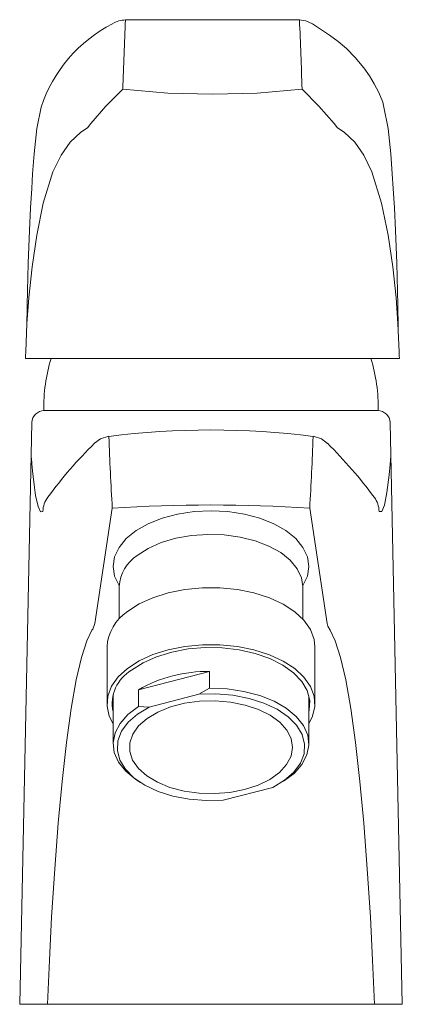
# Model space of a CAD drawing. Header units: millimetres. Extents: x 3444.102 to 3444.149, y 2183.457 to 2183.578.
import ezdxf

# ---------------------------------------------------------------- set-up
doc = ezdxf.new("R2010")
doc.units = ezdxf.units.MM
doc.layers.add('SANINDUSA', color=3, linetype='Continuous')

msp = doc.modelspace()

# ---------------------------------------------------------------- linework, layer by layer
at = {"layer": 'SANINDUSA', "linetype": 'Continuous', "lineweight": 15}
for p, q in [((3444.102878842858, 2183.536147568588), (3444.12579444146, 2183.536147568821)), ((3444.12579444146, 2183.536147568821), (3444.148710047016, 2183.536147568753)), ((3444.105201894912, 2183.529747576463), (3444.14611444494, 2183.529747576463)), ((3444.103656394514, 2183.528274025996), (3444.102162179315, 2183.456893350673)), ((3444.147572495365, 2183.528274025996), (3444.149066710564, 2183.456893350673)), ((3444.113509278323, 2183.5177728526), (3444.111373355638, 2183.503618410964)), ((3444.139855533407, 2183.503618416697), (3444.137719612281, 2183.51777284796)), ((3444.11436444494, 2183.508156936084), (3444.11436444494, 2183.504237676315)), ((3444.13686444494, 2183.504237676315), (3444.13686444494, 2183.508156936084)), ((3444.11286444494, 2183.500762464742), (3444.11286444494, 2183.493778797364)), ((3444.13836444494, 2183.493778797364), (3444.13836444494, 2183.500762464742)), ((3444.116709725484, 2183.495488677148), (3444.125448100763, 2183.497743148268)), ((3444.125448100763, 2183.497743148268), (3444.125448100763, 2183.495689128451)), ((3444.11361444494, 2183.494768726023), (3444.11361444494, 2183.488849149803)), ((3444.116709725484, 2183.493434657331), (3444.116709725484, 2183.495488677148)), ((3444.118023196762, 2183.493362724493), (3444.124134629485, 2183.494939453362)), ((3444.125448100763, 2183.495689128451), (3444.124134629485, 2183.494939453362)), ((3444.13761444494, 2183.488849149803), (3444.13761444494, 2183.494768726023)), ((3444.118023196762, 2183.493362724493), (3444.116709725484, 2183.493434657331)), ((3444.133205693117, 2183.483513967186), (3444.127094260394, 2183.481937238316)), ((3444.149066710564, 2183.456893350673), (3444.102162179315, 2183.456893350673))]:
    msp.add_line(p, q, dxfattribs=at)
at = {"layer": 'SANINDUSA', "linetype": 'Continuous', "lineweight": 15, "flags": 128}
for points in [[(3444.125860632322, 2183.577722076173), (3444.120276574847, 2183.577712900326), (3444.115128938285, 2183.577690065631)], [(3444.136459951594, 2183.577690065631), (3444.131312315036, 2183.577712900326), (3444.125728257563, 2183.577722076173)], [(3444.138056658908, 2183.577228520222), (3444.137247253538, 2183.577595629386), (3444.136459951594, 2183.577690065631)], [(3444.146796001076, 2183.566984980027), (3444.146668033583, 2183.567581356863), (3444.146208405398, 2183.568769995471), (3444.145630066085, 2183.569860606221), (3444.145032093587, 2183.570824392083), (3444.144341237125, 2183.571821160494), (3444.143303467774, 2183.5730929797), (3444.142234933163, 2183.57416741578), (3444.141189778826, 2183.575050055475), (3444.14015814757, 2183.575827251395), (3444.138056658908, 2183.577228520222)], [(3444.109665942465, 2183.563903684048), (3444.109665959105, 2183.563903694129), (3444.110458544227, 2183.564454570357), (3444.110871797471, 2183.564981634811), (3444.112739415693, 2183.567103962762), (3444.114808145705, 2183.569190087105)], [(3444.11480824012, 2183.569190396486), (3444.120310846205, 2183.568725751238), (3444.125794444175, 2183.568583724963)], [(3444.13678064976, 2183.569190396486), (3444.131278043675, 2183.568725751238), (3444.125794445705, 2183.568583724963)], [(3444.141922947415, 2183.563903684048), (3444.141922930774, 2183.563903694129), (3444.141130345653, 2183.564454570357), (3444.140717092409, 2183.564981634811), (3444.138849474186, 2183.567103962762), (3444.136780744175, 2183.569190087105)], [(3444.104786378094, 2183.566981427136), (3444.104265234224, 2183.564382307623), (3444.103919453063, 2183.561269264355), (3444.103742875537, 2183.558805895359), (3444.103630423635, 2183.556996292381), (3444.103559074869, 2183.555837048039), (3444.103490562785, 2183.554642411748), (3444.103354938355, 2183.551852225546), (3444.103211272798, 2183.547862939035), (3444.10307915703, 2183.542673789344), (3444.103033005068, 2183.539998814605)], [(3444.148555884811, 2183.539998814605), (3444.148509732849, 2183.542673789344), (3444.148377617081, 2183.547862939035), (3444.148233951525, 2183.551852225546), (3444.148098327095, 2183.554642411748), (3444.148029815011, 2183.555837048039), (3444.147958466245, 2183.556996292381), (3444.147846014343, 2183.558805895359), (3444.147669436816, 2183.561269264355), (3444.147323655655, 2183.564382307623), (3444.146796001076, 2183.566984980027)], [(3444.102878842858, 2183.536147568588), (3444.102889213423, 2183.536485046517), (3444.102901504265, 2183.536943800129), (3444.103051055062, 2183.540420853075), (3444.103277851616, 2183.543579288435), (3444.103678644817, 2183.547402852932), (3444.104248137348, 2183.551272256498), (3444.105053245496, 2183.555196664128), (3444.106236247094, 2183.559031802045), (3444.107233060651, 2183.561109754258), (3444.108344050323, 2183.562675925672), (3444.109665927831, 2183.56390367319), (3444.109665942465, 2183.563903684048)], [(3444.148710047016, 2183.536147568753), (3444.148699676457, 2183.536485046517), (3444.148687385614, 2183.536943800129), (3444.148537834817, 2183.540420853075), (3444.148311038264, 2183.543579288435), (3444.147910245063, 2183.547402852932), (3444.147340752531, 2183.551272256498), (3444.146535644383, 2183.555196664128), (3444.145352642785, 2183.559031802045), (3444.144355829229, 2183.561109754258), (3444.143244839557, 2183.562675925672), (3444.141922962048, 2183.56390367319), (3444.141922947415, 2183.563903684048)], [(3444.113094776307, 2183.526597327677), (3444.11206807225, 2183.526291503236), (3444.111346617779, 2183.525738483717)], [(3444.138134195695, 2183.52659724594), (3444.139160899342, 2183.526291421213), (3444.139891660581, 2183.52573126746)], [(3444.105011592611, 2183.51737973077), (3444.104697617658, 2183.51733541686), (3444.104405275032, 2183.517972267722), (3444.104107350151, 2183.519337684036), (3444.103916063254, 2183.520638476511), (3444.103795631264, 2183.52165114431), (3444.103720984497, 2183.522368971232), (3444.103675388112, 2183.522857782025), (3444.103648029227, 2183.52319038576), (3444.103632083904, 2183.523424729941), (3444.103620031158, 2183.523713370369), (3444.103618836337, 2183.523847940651), (3444.103619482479, 2183.523918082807)], [(3444.147609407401, 2183.523918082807), (3444.147609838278, 2183.523778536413), (3444.147605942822, 2183.523612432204), (3444.147580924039, 2183.523191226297), (3444.147458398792, 2183.521884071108), (3444.147181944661, 2183.51970656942), (3444.14687024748, 2183.518136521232), (3444.146556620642, 2183.517364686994), (3444.146217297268, 2183.51737973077)], [(3444.11436538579, 2183.508239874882), (3444.11433813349, 2183.508282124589), (3444.113796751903, 2183.509433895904), (3444.11361444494, 2183.510621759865), (3444.113796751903, 2183.511809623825), (3444.11433813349, 2183.51296139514), (3444.115222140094, 2183.514042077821), (3444.116421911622, 2183.515018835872), (3444.117900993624, 2183.515861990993), (3444.11961444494, 2183.516545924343), (3444.12151020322, 2183.517049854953), (3444.123530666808, 2183.517358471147), (3444.12561444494, 2183.517462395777)], [(3444.12561444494, 2183.517462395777), (3444.127698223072, 2183.517358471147), (3444.12971868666, 2183.517049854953), (3444.13161444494, 2183.516545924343), (3444.133327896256, 2183.515861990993), (3444.134806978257, 2183.515018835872), (3444.136006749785, 2183.514042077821), (3444.136890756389, 2183.51296139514), (3444.137432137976, 2183.511809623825), (3444.13761444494, 2183.510621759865), (3444.137432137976, 2183.509433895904), (3444.136890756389, 2183.508282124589), (3444.136863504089, 2183.508239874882)], [(3444.13686444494, 2183.508156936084), (3444.136703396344, 2183.509238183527), (3444.136186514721, 2183.510349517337), (3444.135329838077, 2183.511390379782), (3444.134160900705, 2183.512327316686), (3444.132717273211, 2183.513130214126), (3444.131045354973, 2183.513773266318), (3444.129198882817, 2183.514235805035), (3444.127237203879, 2183.514502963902), (3444.125223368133, 2183.514566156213), (3444.123222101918, 2183.514423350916), (3444.121297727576, 2183.514079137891), (3444.119512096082, 2183.513544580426), (3444.117922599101, 2183.512836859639), (3444.116580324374, 2183.511978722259)], [(3444.13836444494, 2183.500762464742), (3444.138263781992, 2183.501673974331), (3444.137811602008, 2183.502879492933), (3444.137008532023, 2183.504024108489), (3444.135877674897, 2183.505074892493), (3444.134451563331, 2183.506001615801), (3444.132771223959, 2183.506777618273), (3444.130884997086, 2183.50738057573), (3444.128847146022, 2183.507793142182), (3444.126716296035, 2183.508003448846), (3444.124553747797, 2183.508005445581), (3444.122421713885, 2183.507799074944), (3444.120381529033, 2183.507390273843), (3444.118491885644, 2183.506790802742), (3444.116807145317, 2183.506017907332), (3444.115375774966, 2183.505093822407)], [(3444.111373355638, 2183.503618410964), (3444.111114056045, 2183.502914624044), (3444.111022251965, 2183.502790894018)], [(3444.140206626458, 2183.502790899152), (3444.139953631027, 2183.503294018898), (3444.139855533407, 2183.503618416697)], [(3444.111022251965, 2183.502790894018), (3444.110386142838, 2183.50147999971), (3444.109722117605, 2183.499461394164), (3444.109077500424, 2183.496703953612), (3444.108469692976, 2183.493197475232), (3444.107892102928, 2183.489012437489), (3444.107354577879, 2183.484231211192), (3444.106880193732, 2183.479112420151), (3444.106450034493, 2183.473529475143), (3444.106072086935, 2183.467587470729), (3444.105796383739, 2183.462323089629), (3444.105563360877, 2183.456893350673)], [(3444.145665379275, 2183.456893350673), (3444.145432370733, 2183.462323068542), (3444.145156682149, 2183.467587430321), (3444.144778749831, 2183.473529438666), (3444.144348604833, 2183.479112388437), (3444.143874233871, 2183.484231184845), (3444.143336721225, 2183.489012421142), (3444.142759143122, 2183.493197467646), (3444.142151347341, 2183.496703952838), (3444.141506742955, 2183.499461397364), (3444.140842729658, 2183.501480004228), (3444.140206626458, 2183.502790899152)], [(3444.115375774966, 2183.498110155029), (3444.116807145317, 2183.499034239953), (3444.118491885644, 2183.499807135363), (3444.120381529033, 2183.500406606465), (3444.122421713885, 2183.500815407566), (3444.124553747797, 2183.501021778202), (3444.126716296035, 2183.501019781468), (3444.128847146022, 2183.500809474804), (3444.130884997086, 2183.500396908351), (3444.132771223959, 2183.499793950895), (3444.134451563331, 2183.499017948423), (3444.135877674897, 2183.498091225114), (3444.137008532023, 2183.497040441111), (3444.137811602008, 2183.495895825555), (3444.138263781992, 2183.494690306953), (3444.13835206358, 2183.493458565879), (3444.138073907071, 2183.492236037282), (3444.13761444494, 2183.491322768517)], [(3444.13761444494, 2183.492788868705), (3444.137659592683, 2183.492986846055), (3444.137717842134, 2183.494191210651), (3444.137408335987, 2183.495383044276), (3444.136740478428, 2183.496526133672), (3444.135734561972, 2183.497585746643), (3444.13442115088, 2183.498529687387), (3444.132840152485, 2183.499329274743), (3444.131039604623, 2183.499960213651), (3444.129074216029, 2183.500403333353), (3444.127003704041, 2183.500645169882), (3444.124890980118, 2183.500678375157), (3444.122800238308, 2183.500501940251), (3444.120795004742, 2183.500121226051), (3444.118936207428, 2183.499547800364), (3444.117280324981, 2183.498799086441), (3444.115877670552, 2183.497897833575)], [(3444.11361444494, 2183.491322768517), (3444.113146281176, 2183.492259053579), (3444.112875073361, 2183.493482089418), (3444.112970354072, 2183.494713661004), (3444.113429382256, 2183.495918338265), (3444.114238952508, 2183.49706146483), (3444.115375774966, 2183.498110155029)], [(3444.124134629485, 2183.494939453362), (3444.126224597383, 2183.494984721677), (3444.128294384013, 2183.494813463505), (3444.130275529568, 2183.494431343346), (3444.132102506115, 2183.493851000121), (3444.133714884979, 2183.493091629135), (3444.135059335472, 2183.492178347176), (3444.136091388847, 2183.491141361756), (3444.136776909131, 2183.490014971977), (3444.137093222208, 2183.488836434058), (3444.137029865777, 2183.487644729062), (3444.136588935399, 2183.486479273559), (3444.135785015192, 2183.4853786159), (3444.134644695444, 2183.484379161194), (3444.133205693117, 2183.483513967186)], [(3444.134519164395, 2183.484263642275), (3444.1358053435, 2183.485237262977), (3444.136768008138, 2183.486325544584), (3444.137376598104, 2183.487493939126), (3444.137611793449, 2183.488705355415), (3444.137466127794, 2183.489921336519), (3444.136944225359, 2183.491103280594), (3444.136062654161, 2183.492213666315), (3444.134849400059, 2183.493217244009), (3444.133342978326, 2183.49408215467), (3444.131591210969, 2183.494780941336), (3444.129649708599, 2183.495291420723), (3444.127580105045, 2183.495597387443), (3444.125448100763, 2183.495689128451)], [(3444.129737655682, 2183.483244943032), (3444.127938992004, 2183.482893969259), (3444.126056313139, 2183.482743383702), (3444.124157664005, 2183.482798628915), (3444.122311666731, 2183.483057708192), (3444.120585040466, 2183.483511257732), (3444.119040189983, 2183.484142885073), (3444.117732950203, 2183.484929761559), (3444.116710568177, 2183.485843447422), (3444.116009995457, 2183.486850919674), (3444.115656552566, 2183.487915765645), (3444.115663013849, 2183.488999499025), (3444.116029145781, 2183.490062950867), (3444.116741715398, 2183.49106768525), (3444.117774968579, 2183.491977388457), (3444.119091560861, 2183.492759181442), (3444.120643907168, 2183.493384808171), (3444.122375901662, 2183.493831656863), (3444.124224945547, 2183.494083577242), (3444.126124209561, 2183.494131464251), (3444.128005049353, 2183.493973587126), (3444.129799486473, 2183.49361565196), (3444.131442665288, 2183.493070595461), (3444.132875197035, 2183.492358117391), (3444.134045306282, 2183.491503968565), (3444.134910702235, 2183.490539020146), (3444.135440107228, 2183.489498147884), (3444.135614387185, 2183.488418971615), (3444.135427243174, 2183.487340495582), (3444.134885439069, 2183.486301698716), (3444.134008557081, 2183.485340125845), (3444.132828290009, 2183.484490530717), (3444.13138729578, 2183.483783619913), (3444.129737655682, 2183.483244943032)], [(3444.116709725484, 2183.493434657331), (3444.115423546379, 2183.492461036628), (3444.114460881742, 2183.491372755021), (3444.113852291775, 2183.490204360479), (3444.113617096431, 2183.48899294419), (3444.113762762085, 2183.487776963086), (3444.11428466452, 2183.486595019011), (3444.115166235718, 2183.485484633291), (3444.116379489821, 2183.484481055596), (3444.116972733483, 2183.484102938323)], [(3444.127094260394, 2183.481937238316), (3444.125004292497, 2183.481891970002), (3444.122934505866, 2183.482063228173), (3444.120953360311, 2183.482445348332), (3444.119126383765, 2183.483025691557), (3444.1175140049, 2183.483785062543), (3444.116169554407, 2183.484698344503), (3444.115137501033, 2183.485735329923), (3444.114451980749, 2183.486861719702), (3444.114135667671, 2183.48804025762), (3444.114199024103, 2183.489231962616), (3444.11463995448, 2183.490397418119), (3444.115443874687, 2183.491498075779), (3444.116584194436, 2183.492497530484), (3444.118023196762, 2183.493362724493)]]:
    msp.add_lwpolyline(points, dxfattribs=at)
at = {"layer": 'SANINDUSA', "linetype": 'Continuous', "lineweight": 15}
for centre, radius, start, end in [((3444.121749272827, 2183.561358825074), 0.01787046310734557, 117.363301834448, 161.6614596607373), ((3444.115116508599, 2183.574699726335), 0.002990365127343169, 89.76184492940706, 121.7531835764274), ((3444.752661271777, 2183.54939470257), 0.6381599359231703, 177.4587302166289, 178.2224043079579), ((3443.498819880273, 2183.549390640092), 0.6382677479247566, 1.777660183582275, 2.54120525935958), ((3444.125109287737, 2183.530201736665), 0.02000000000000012, 162.7049974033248, 181.3011849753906), ((3444.126119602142, 2183.530201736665), 0.02000000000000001, 358.6988150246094, 17.29500303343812), ((3444.105154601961, 2183.528249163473), 0.001498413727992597, 90.05686162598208, 179.049272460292), ((3444.146074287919, 2183.528249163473), 0.001498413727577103, 0.9507274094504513, 89.94313840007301), ((3444.125614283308, 2183.428272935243), 0.09910230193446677, 82.73913977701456, 97.2614825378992), ((3444.526968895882, 2183.541816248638), 0.4141581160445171, 182.1148661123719, 183.3281048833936), ((3443.746099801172, 2183.54079678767), 0.3922960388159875, 356.6353614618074, 357.9201406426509), ((3444.145367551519, 2183.490554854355), 0.04893982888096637, 134.0377475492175, 144.2992483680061), ((3444.099647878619, 2183.485157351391), 0.05715700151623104, 36.44968486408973, 45.23528054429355), ((3444.107972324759, 2183.517352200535), 0.00296086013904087, 143.0599925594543, 179.4672531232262), ((3444.143256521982, 2183.51735219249), 0.002960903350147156, 0.5328948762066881, 36.68590477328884), ((3444.125614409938, 2183.333185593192), 0.1849837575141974, 86.24792224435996, 93.75205629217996), ((3444.11921289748, 2183.507899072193), 0.004855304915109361, 122.8339044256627, 176.9556047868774), ((3444.118404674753, 2183.500443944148), 0.005549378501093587, 123.0799535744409, 176.7095556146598), ((3444.118235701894, 2183.493797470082), 0.004730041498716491, 119.902286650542, 192.3118873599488), ((3444.125185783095, 2183.480697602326), 0.01704756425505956, 89.11833219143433, 119.814959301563)]:
    msp.add_arc(centre, radius, start, end, dxfattribs=at)

doc.saveas('drawing.dxf')
